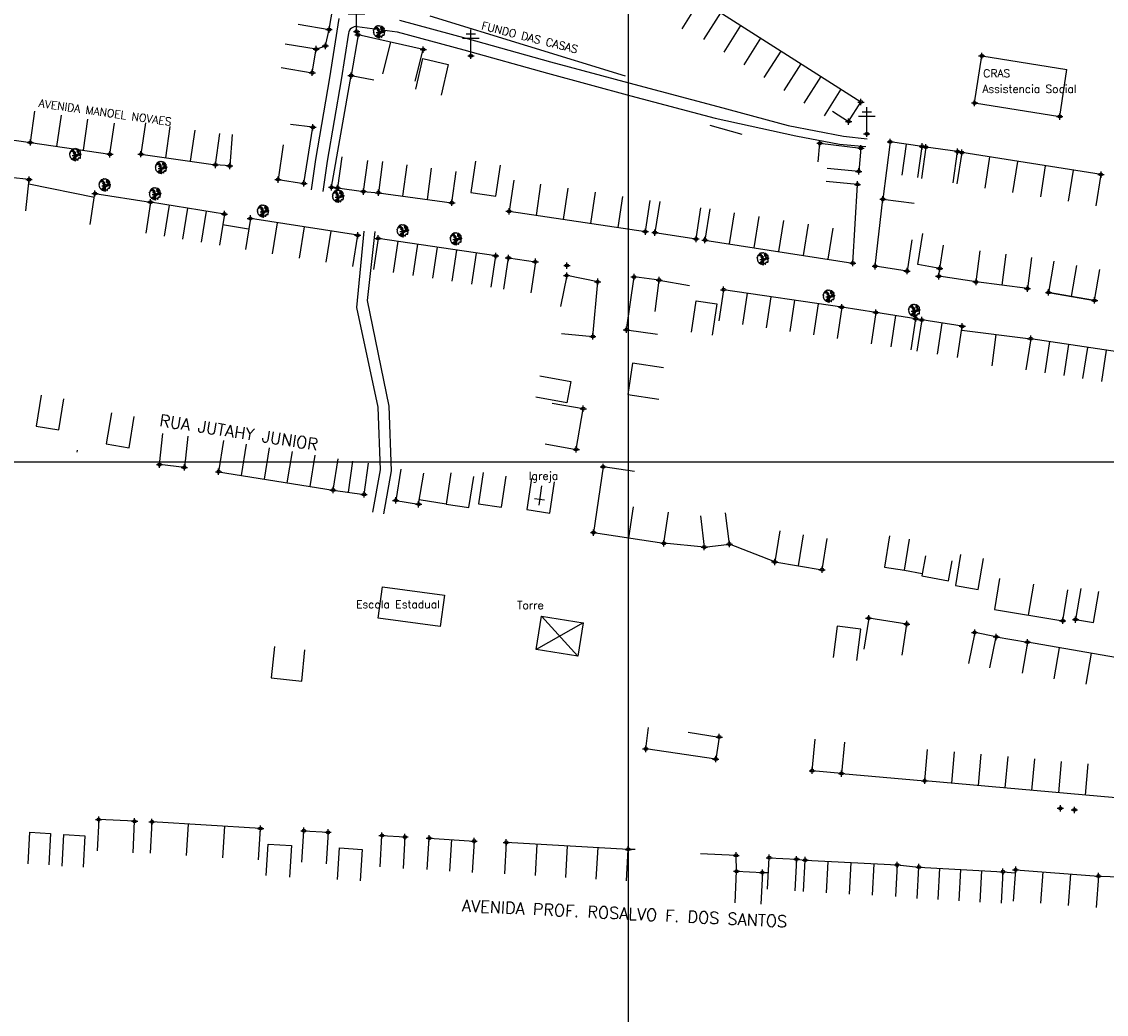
# Model space of a CAD drawing. Extents: x 539028 to 544996, y 8596245 to 8601028.
# Tile 17 of 43: x 541891 to 542167, y 8597623 to 8597875. Entities that reach past the tile are written whole.
import ezdxf
from ezdxf.enums import TextEntityAlignment as Align
from ezdxf.lldxf.tags import DXFTag

# ---------------------------------------------------------------- set-up
doc = ezdxf.new("R2010")
doc.units = 0
doc.header["$MEASUREMENT"] = 0
doc.header["$PDMODE"] = 34
doc.header["$PDSIZE"] = 0.8
for name, color, linetype in [('ARVORE', 100, 'Continuous'), ('CASA', 2, 'Continuous'), ('CERCA', 9, 'CERCA_LINE'), ('CX', 7, 'Continuous'), ('ESTRADA_BARRO', 7, 'DASHED'), ('MALHA', 9, 'Continuous'), ('POSTE', 7, 'Continuous'), ('TEXTO', 2, 'Continuous'), ('TXT_NRUA', 2, 'Continuous')]:
    doc.layers.add(name, color=color, linetype=linetype)
doc.styles.add('GEOSIS', font='ROMANS.SHX')
doc.styles.get("Standard").update_dxf_attribs({"font": 'romans.shx'})
doc.linetypes.add('CERCA_LINE', pattern='A,0.5,-0.2,["X",Standard,S=0.1,R=0,X=-0.1,Y=-0.05],-0.25', length=0.95)
tags = doc.linetypes.add('DASHED', pattern=[0.75, 0.5, -0.25]).pattern_tags.tags
tags[6:7] = [DXFTag(74, 4), DXFTag(75, 0), DXFTag(340, '0'), DXFTag(46, 1.0), DXFTag(50, 0.0), DXFTag(44, 0.0), DXFTag(45, 0.0)]
tags[4:5] = [DXFTag(74, 4), DXFTag(75, 0), DXFTag(340, '0'), DXFTag(46, 1.0), DXFTag(50, 0.0), DXFTag(44, 0.0), DXFTag(45, 0.0)]

# ---------------------------------------------------------------- blocks, each defined once
blk = doc.blocks.new('C')
at = {"layer": 'CASA'}
blk.add_lwpolyline([(0, 0), (0, 8)], dxfattribs=at)
blk = doc.blocks.new('A$C094F77C8')
at = {"layer": 'POSTE'}
for p, q in [((1.17, 7), (4.08, 7)), ((2.62, 0), (2.62, 8.4)), ((0, 5.6), (5.25, 5.6))]:
    blk.add_line(p, q, dxfattribs=at)
blk = doc.blocks.new('A$C34DC2D19')
at = {"layer": 'POSTE', "xscale": 0.8, "yscale": 0.8, "zscale": 0.8}
blk.add_blockref('A$C094F77C8', (0, 0, 340.37), dxfattribs=at)
blk = doc.blocks.new('ARVORE6')
for points in [[(-1.78, 2.18), (-1.87, 2.12), (-1.86, 2.06), (-1.96, 2), (-2.05, 1.97), (-2.08, 1.89), (-2.06, 1.79), (-2.1, 1.68), (-2.19, 1.63), (-2.27, 1.6), (-2.33, 1.57), (-2.45, 1.36), (-2.33, 1.3), (-2.23, 1.35), (-2.22, 1.26), (-2.33, 1.2), (-2.41, 1.18), (-2.5, 1.15), (-2.45, 1.07), (-2.41, 1.02), (-2.44, 0.93), (-2.62, 0.85), (-2.67, 0.79), (-2.68, 0.7), (-2.63, 0.68), (-2.63, 0.68), (-2.72, 0.62), (-2.77, 0.64), (-2.8, 0.64), (-2.76, 0.56), (-2.6, 0.57), (-2.52, 0.53), (-2.52, 0.45), (-2.55, 0.3), (-2.67, 0.25), (-2.67, 0.14), (-2.62, 0.04), (-2.54, -0.02), (-2.64, -0.1), (-2.71, -0.18), (-2.55, -0.26), (-2.51, -0.35), (-2.52, -0.52), (-2.56, -0.64), (-2.47, -0.83), (-2.4, -0.89), (-2.4, -0.98), (-2.37, -1.12), (-2.27, -1.33), (-2.13, -1.49), (-2.01, -1.61), (-1.91, -1.6), (-1.82, -1.73), (-1.82, -1.97), (-1.67, -2.08), (-1.49, -2.07), (-1.39, -2.11), (-1.32, -2.23), (-1.16, -2.42), (-0.93, -2.41), (-0.86, -2.4), (-0.72, -2.42), (-0.63, -2.56), (-0.57, -2.61), (-0.47, -2.6), (-0.42, -2.64), (-0.31, -2.66), (-0.21, -2.67), (-0.05, -2.69), (0.08, -2.72), (0.33, -2.98), (0.41, -2.85), (0.29, -2.74), (0.37, -2.7), (0.37, -2.57), (0.35, -2.45), (0.49, -2.41), (0.48, -2.27), (0.55, -2.2), (0.71, -2.27), (0.86, -2.29), (0.93, -2.24), (1.05, -2.42), (1.2, -2.34), (1.2, -2.58), (1.34, -2.57), (1.43, -2.44), (1.51, -2.34), (1.36, -2.24), (1.43, -2.14), (1.39, -2.09), (1.47, -2.01), (1.5, -1.96), (1.43, -1.84), (1.5, -1.8), (1.6, -1.74), (1.69, -1.67), (1.78, -1.64), (1.8, -1.74), (1.86, -1.66), (1.81, -1.55), (1.82, -1.42), (1.99, -1.37), (2.13, -1.42), (2.06, -1.53), (2.22, -1.64), (2.33, -1.61), (2.46, -1.55), (2.59, -1.56), (2.55, -1.46), (2.48, -1.32), (2.56, -1.2), (2.63, -1.06), (2.62, -0.92), (2.62, -0.78), (2.67, -0.66), (2.68, -0.46), (2.57, -0.39), (2.51, -0.26), (2.59, -0.13), (2.7, -0.02), (2.83, 0.11), (2.96, 0.28), (2.92, 0.43), (2.91, 0.44), (2.81, 0.32), (2.7, 0.39), (2.73, 0.48), (2.68, 0.53), (2.6, 0.48), (2.4, 0.45), (2.42, 0.58), (2.5, 0.64), (2.48, 0.76), (2.34, 0.89), (2.54, 0.99), (2.59, 1.1), (2.57, 1.23), (2.55, 1.36), (2.62, 1.47), (2.63, 1.57), (2.5, 1.63), (2.35, 1.59), (2.24, 1.71), (2.23, 1.89), (2.21, 1.98), (2.15, 2.13), (1.92, 2.14), (1.79, 2.22), (1.77, 2.29), (1.73, 2.39), (1.69, 2.5), (1.51, 2.62), (1.35, 2.59), (1.28, 2.53), (1.19, 2.58), (1.11, 2.69), (0.99, 2.74), (0.84, 2.66), (0.73, 2.81), (0.32, 2.98), (0.23, 2.85), (0.07, 2.78), (-0.06, 2.82), (-0.27, 2.96), (-0.48, 3), (-0.62, 2.87), (-0.7, 2.78), (-0.82, 2.74), (-0.98, 2.81), (-1.11, 2.78), (-1.2, 2.57), (-1.42, 2.56), (-1.58, 2.52), (-1.57, 2.41), (-1.77, 2.34), (-1.73, 2.23), (-1.75, 2.2)], [(-0.88, 2.44), (-0.95, 2.35), (-0.87, 2.29), (-0.92, 2.24), (-0.88, 2.15), (-0.78, 2.14), (-0.74, 2.15), (-0.67, 2.08), (-0.7, 2.02), (-0.8, 1.98), (-0.92, 1.89), (-0.95, 1.77), (-0.81, 1.75), (-0.7, 1.77), (-0.59, 1.82), (-0.46, 1.77), (-0.51, 1.71), (-0.49, 1.63), (-0.34, 1.66), (-0.27, 1.68), (-0.09, 1.52), (-0.27, 1.42), (-0.32, 1.37), (-0.18, 1.25), (0, 1.26), (0.14, 1.15), (0.04, 1.02), (-0.03, 0.86), (-0.02, 0.8), (-0.17, 0.76), (-0.27, 0.72), (-0.29, 0.58), (-0.48, 0.53), (-0.51, 0.64), (-0.48, 0.74), (-0.6, 0.74), (-0.74, 0.68), (-0.83, 0.62), (-0.91, 0.65), (-0.75, 0.84), (-0.75, 0.9), (-0.78, 0.97), (-0.71, 1.09), (-0.8, 1.19), (-0.68, 1.38), (-0.8, 1.61), (-0.8, 1.69), (-0.88, 1.7), (-0.97, 1.64), (-1.06, 1.59), (-1.12, 1.63), (-1.14, 1.67), (-1.32, 1.64), (-1.38, 1.57), (-1.51, 1.46), (-1.51, 1.46), (-1.56, 1.55), (-1.56, 1.63), (-1.61, 1.7), (-1.56, 1.82), (-1.53, 1.91), (-1.43, 1.98), (-1.4, 2.07), (-1.26, 2.08), (-1.21, 2.2), (-1.1, 2.21), (-0.99, 2.32), (-0.95, 2.39)], [(-0.91, 1.69), (-1.13, 1.76), (-1.24, 2.14), (-1.27, 2.14), (-1.18, 1.78), (-1.57, 1.66), (-1.57, 1.63), (-1.12, 1.73), (-0.99, 1.67)], [(-1.27, 1.75), (-1.25, 1.72), (-1.3, 1.74)], [(-1.06, 1.74), (-1.06, 1.72), (-1.01, 1.73)], [(0, 0.91), (-0.4, 1.34), (-0.4, 1.68), (-0.44, 1.68), (-0.45, 1.4), (-0.8, 1.64), (-0.81, 1.61), (-0.48, 1.35), (-0.18, 0.98), (-0.75, 0.89), (-0.75, 0.86), (-0.15, 0.91), (-0.07, 0.81)], [(-0.49, 0.94), (-0.49, 0.89), (-0.53, 0.92)], [(-0.51, 1.38), (-0.49, 1.43)], [(-0.35, 1.21), (-0.32, 1.26), (-0.39, 1.24)], [(-0.22, 1), (-0.25, 0.91), (-0.29, 0.97), (-0.29, 0.92)], [(-0.23, 1.06), (-0.18, 1.12), (-0.27, 1.1)], [(-0.09, 0.88), (-0.05, 0.95), (-0.13, 0.9), (-0.09, 0.99)], [(1.21, 2.06), (1.32, 1.92), (1.4, 1.99), (1.43, 2.02), (1.55, 2.02), (1.51, 1.88), (1.59, 1.85), (1.69, 1.84), (1.75, 1.77), (1.61, 1.68), (1.7, 1.6), (1.85, 1.57), (1.72, 1.47), (1.62, 1.45), (1.48, 1.42), (1.48, 1.18), (1.36, 1.16), (1.19, 1.3), (1.2, 1.31), (1.09, 1.3), (1.07, 1.23), (0.97, 1.25), (0.92, 1.33), (1.11, 1.55), (1.06, 1.66), (1.03, 1.75), (0.96, 1.81), (0.99, 1.96), (0.83, 2.05), (0.94, 2.19), (0.97, 2.22), (1.05, 2.28), (1.1, 2.22), (1.25, 2.06), (1.28, 2.03)], [(1.17, 1.62), (1.07, 1.45), (1.49, 1.26), (1.49, 1.24), (1.03, 1.41), (0.94, 1.3)], [(1.07, 1.61), (1.51, 1.9), (1.55, 1.88), (1.16, 1.57)], [(1.11, 1.63), (1.17, 1.6), (1.14, 1.67), (1.22, 1.64), (1.22, 1.69)], [(1.17, 1.41), (1.13, 1.38), (1.18, 1.41), (1.18, 1.35)], [(1.35, 0.46), (1.31, 0.36), (1.17, 0.31), (1.19, 0.12), (1.23, 0.12), (1.35, 0.12), (1.61, 0.22), (1.69, 0.16), (1.65, 0.07), (1.7, -0.02), (1.84, -0.09), (1.93, -0.07), (2.01, -0.17), (2.19, -0.18), (2.26, -0.21), (2.39, -0.13), (2.33, 0.05), (2.47, 0.12), (2.51, 0.31), (2.33, 0.5), (2.42, 0.64), (2.36, 0.77), (2.27, 0.83), (2.12, 0.82), (2.02, 0.94), (1.83, 0.86), (1.8, 0.82), (1.62, 0.74), (1.48, 0.64), (1.48, 0.48), (1.33, 0.48), (1.32, 0.31)], [(1.34, 1.8), (1.41, 1.76), (1.41, 1.82)], [(1.38, 0.16), (1.81, 0.34), (1.96, 0.66), (1.97, 0.94), (1.97, 0.62), (1.88, 0.35), (2.44, 0.3), (1.88, 0.29), (1.7, 0.18)], [(1.47, 0.19), (1.51, 0.17), (1.52, 0.22), (1.55, 0.21), (1.61, 0.25), (1.71, 0.21)], [(1.78, 0.32), (1.84, 0.28), (1.77, 0.29)], [(1.88, 0.47), (1.93, 0.45), (1.88, 0.43), (1.91, 0.4), (1.85, 0.38)], [(1.98, 0.34), (1.98, 0.28), (2.02, 0.34)], [(0.19, -1.76), (0.02, -1.82), (0.05, -1.9), (0, -1.95), (-0.03, -1.97), (-0.07, -2.06), (-0.05, -2.11), (-0.03, -2.18), (-0.17, -2.19), (-0.25, -2.1), (-0.38, -2.11), (-0.49, -2.16), (-0.53, -2.05), (-0.56, -2.02), (-0.66, -1.97), (-0.77, -2.06), (-0.84, -2.13), (-1.03, -2.13), (-1.06, -2.11), (-1.07, -2.02), (-1.11, -1.99), (-1.25, -1.88), (-1.09, -1.77), (-1, -1.63), (-1.02, -1.52), (-0.91, -1.45), (-0.76, -1.31), (-0.7, -1.28), (-0.54, -1.31), (-0.45, -1.44), (-0.34, -1.39), (-0.2, -1.28), (0, -1.15), (-0.09, -0.96), (0.07, -0.87), (0.11, -0.89), (0.41, -1.08), (0.32, -1.14), (0.26, -1.19), (0.28, -1.24), (0.43, -1.31), (0.32, -1.38), (0.37, -1.96), (0.39, -2), (0.31, -1.87), (0.43, -1.76), (0.43, -1.68), (0.36, -1.63), (0.21, -1.68), (0.12, -1.73)], [(-0.77, -1.87), (-1.1, -2.03), (-0.78, -1.91), (-0.7, -2.04), (-0.73, -1.88)], [(-0.19, -1.31), (-0.25, -1.56), (-0.84, -1.91), (-0.27, -1.66), (-0.33, -2.11), (-0.26, -2.1), (-0.05, -1.15)], [(-0.27, -1.58), (-0.28, -1.66), (-0.33, -1.61), (-0.35, -1.67), (-0.39, -1.65), (-0.41, -1.68)], [(-0.29, -1.96), (-0.24, -1.98), (-0.31, -2.01)], [(-0.27, -1.74), (-0.21, -1.78), (-0.29, -1.83)], [(-0.21, -1.55), (-0.16, -1.58), (-0.24, -1.57)], [(-0.18, -1.24), (-0.1, -1.25), (-0.18, -1.29), (-0.1, -1.33), (-0.18, -1.35), (-0.1, -1.41)]]:
    blk.add_lwpolyline(points)

msp = doc.modelspace()

# ---------------------------------------------------------------- linework, layer by layer
at = {"layer": 'ARVORE'}
for p in [(541982.271, 8597872.089, 699.812), (541905.113, 8597840.883, 701.649), (541926.896, 8597837.612, 701.24), (541912.58, 8597833.193, 701.608), (541925.376, 8597830.937, 701.395), (541971.861, 8597830.332, 701.477), (541952.799, 8597826.552, 701.288), (541988.271, 8597821.572, 702.035), (542001.781, 8597819.509, 702.398), (542079.737, 8597814.466, 703.144), (542096.482, 8597804.975, 703.379), (542118.178, 8597801.34, 703.53)]:
    msp.add_point(p, dxfattribs=at)
at = {"layer": 'CASA'}
for p, q in [((542059.176, 8597873.011, 700.59), (542063.456, 8597879.771, 700.59)), ((541976.903, 8597871.477, 700), (541975.114, 8597861.173, 700)), ((541993.441, 8597867.786, 700), (541976.903, 8597871.477, 700)), ((541983.147, 8597861.6, 701.585), (541985.172, 8597869.632, 701.585)), ((541991.416, 8597859.755, 700), (541993.441, 8597867.786, 700)), ((541975.114, 8597861.173, 700), (541980.904, 8597860.111, 700)), ((541893.656, 8597844.185, 701.502), (541894.827, 8597852.099, 701.502)), ((541913.856, 8597841.196, 701.502), (541915.027, 8597849.11, 701.502)), ((541922.867, 8597849.135, 700.695), (541921.733, 8597841.216, 700.695)), ((541940.676, 8597838.503, 700.695), (541941.81, 8597846.422, 700.695)), ((541882.638, 8597845.716, 701.502), (541893.656, 8597844.185, 701.502)), ((541893.656, 8597844.185, 701.502), (541913.856, 8597841.196, 701.502)), ((542093.699, 8597839.303), (542094.161, 8597843.98)), ((542094.161, 8597843.98), (542104.579, 8597842.723)), ((542112.03, 8597844.35, 702.866), (542110.159, 8597829.769, 702.866)), ((542120.158, 8597843.194, 702.866), (542112.03, 8597844.35, 702.866)), ((541921.733, 8597841.216, 700.695), (541940.676, 8597838.503, 700.695)), ((542104.579, 8597842.723), (542104.021, 8597836.836)), ((542119.031, 8597835.273, 702.866), (542120.158, 8597843.194, 702.866)), ((542121.077, 8597842.992, 702.977), (542119.983, 8597835.067, 702.977)), ((542129.141, 8597841.879, 702.977), (542121.077, 8597842.992, 702.977)), ((542128.047, 8597833.954, 702.977), (542129.141, 8597841.879, 702.977)), ((542130.208, 8597841.612, 703.022), (542128.963, 8597833.71, 703.022)), ((542165.566, 8597836.041, 703.022), (542130.208, 8597841.612, 703.022)), ((541983.122, 8597839.35, 702.673), (541982.039, 8597831.424, 702.673)), ((541893.339, 8597834.768, 702.012), (541882.316, 8597835.923, 702.012)), ((542000.706, 8597828.875, 702.673), (542001.789, 8597836.801, 702.673)), ((542104.021, 8597836.836), (542096.057, 8597837.59)), ((542164.32, 8597828.139, 703.022), (542165.566, 8597836.041, 703.022)), ((541892.504, 8597826.811, 702.012), (541893.339, 8597834.768, 702.012)), ((542016.412, 8597834.626, 703.048), (542015.236, 8597826.713, 703.048)), ((542103.719, 8597833.536, 702.762), (542095.754, 8597834.29, 702.762)), ((542102.539, 8597813.582, 703.466), (542103.719, 8597833.536, 702.762)), ((541982.039, 8597831.424, 702.673), (542000.706, 8597828.875, 702.673)), ((541942.958, 8597826, 701.425), (541924.185, 8597829.023, 701.425)), ((542049.854, 8597821.567, 703.048), (542051.03, 8597829.48, 703.048)), ((542066.209, 8597827.304, 703.466), (542064.984, 8597819.398, 703.466)), ((541942.958, 8597826, 701.523), (541941.686, 8597818.102, 701.523)), ((541949.523, 8597824.893, 701.523), (541948.282, 8597816.99, 701.523)), ((541976.782, 8597820.613, 701.523), (541949.523, 8597824.893, 701.523)), ((542015.236, 8597826.713, 703.048), (542049.854, 8597821.567, 703.048)), ((541949.058, 8597822.132, 701.523), (541942.493, 8597823.239, 701.523)), ((541975.541, 8597812.71, 701.523), (541976.782, 8597820.613, 701.523)), ((541982.004, 8597819.842, 702.096), (541980.821, 8597811.93, 702.096)), ((542011.863, 8597815.374, 702.096), (541982.004, 8597819.842, 702.096)), ((542064.984, 8597819.398, 703.466), (542102.539, 8597813.582, 703.466)), ((542133.824, 8597808.78, 703.91), (542134.854, 8597816.713, 703.91)), ((542010.679, 8597807.462, 702.096), (542011.863, 8597815.374, 702.096)), ((542147.903, 8597815.018, 703.91), (542146.872, 8597807.085, 703.91)), ((542153.624, 8597814.008, 704.174), (542152.233, 8597806.13, 704.174)), ((542158.074, 8597805.099, 704.174), (542159.465, 8597812.977, 704.174)), ((542163.915, 8597804.067, 704.174), (542165.307, 8597811.945, 704.174)), ((542146.872, 8597807.085, 703.91), (542133.824, 8597808.78, 703.91)), ((542069.715, 8597806.804, 703.358), (542068.542, 8597798.89, 703.358)), ((542099.728, 8597802.353, 703.358), (542069.715, 8597806.804, 703.358)), ((542152.233, 8597806.13, 704.174), (542163.915, 8597804.067, 704.174)), ((542163.915, 8597804.067, 704.174), (542152.233, 8597806.13, 704.174)), ((542108.401, 8597801.004, 703.358), (542107.184, 8597793.097, 703.358)), ((542118.542, 8597799.443, 703.358), (542108.401, 8597801.004, 703.358)), ((542112.254, 8597792.317, 703.358), (542113.472, 8597800.224, 703.358)), ((542117.325, 8597791.536, 703.358), (542118.542, 8597799.443, 703.358)), ((542120.024, 8597799.117, 703.63), (542118.801, 8597791.211, 703.63)), ((542130.336, 8597797.522, 703.63), (542120.024, 8597799.117, 703.63)), ((542125.18, 8597798.319, 703.63), (542123.957, 8597790.413, 703.63)), ((542129.113, 8597789.616, 703.63), (542130.336, 8597797.522, 703.63)), ((542147.699, 8597794.365, 703.63), (542146.492, 8597786.456, 703.63)), ((542176.499, 8597789.97, 703.63), (542147.699, 8597794.365, 703.63)), ((541942.748, 8597768.5, 705.04), (541941.477, 8597760.602, 705.04)), ((541905.548, 8597765.574, 704.646), (541905.599, 8597766.093, 704.646)), ((541970.545, 8597755.925, 705.04), (541971.816, 8597763.823, 705.04)), ((541978.424, 8597754.832, 704.552), (541979.523, 8597762.756, 704.552)), ((542039.139, 8597761.832, 705.387), (542036.675, 8597745.127, 705.387)), ((542047.053, 8597760.665, 705.387), (542039.139, 8597761.832, 705.387)), ((541941.477, 8597760.602, 705.04), (541970.545, 8597755.925, 705.04)), ((541970.545, 8597755.925, 704.552), (541978.424, 8597754.832, 704.552)), ((542054.567, 8597742.423, 705.387), (542055.762, 8597750.333, 705.387)), ((542036.675, 8597745.127, 705.387), (542054.567, 8597742.423, 705.387)), ((542083.983, 8597745.582, 705.844), (542082.687, 8597737.688, 705.844)), ((542088.71, 8597736.699, 705.844), (542090.006, 8597744.593, 705.844)), ((542094.733, 8597735.71, 705.844), (542096.029, 8597743.605, 705.844)), ((542121.014, 8597739.252, 706.009), (542120.049, 8597734.143, 706.009)), ((542082.687, 8597737.688, 705.844), (542094.733, 8597735.71, 705.844)), ((542126.822, 8597732.864, 706.009), (542127.787, 8597737.974, 706.009)), ((542120.049, 8597734.143, 706.009), (542126.822, 8597732.864, 706.009)), ((542139.818, 8597733.508, 706.066), (542138.507, 8597725.616, 706.066)), ((542155.857, 8597722.734, 706.066), (542157.168, 8597730.626, 706.066)), ((542138.507, 8597725.616, 706.066), (542155.857, 8597722.734, 706.066)), ((542146.9, 8597717.299, 706.233), (542145.537, 8597709.416, 706.233)), ((542179.185, 8597711.72, 706.233), (542146.9, 8597717.299, 706.233)), ((542120.792, 8597682.104, 707.353), (542121.503, 8597690.073, 707.353)), ((542175.112, 8597677.257, 707.353), (542120.792, 8597682.104, 707.353)), ((541924.534, 8597671.686, 706.755), (541924.048, 8597663.701, 706.755)), ((541952.111, 8597670.005, 706.755), (541924.534, 8597671.686, 706.755)), ((541951.625, 8597662.02, 706.755), (541952.111, 8597670.005, 706.755)), ((541994.461, 8597659.557, 706.844), (541994.973, 8597667.541, 706.844)), ((541994.973, 8597667.541, 706.844), (542006.354, 8597666.81, 706.844)), ((542006.354, 8597666.81, 706.844), (542005.841, 8597658.826, 706.844)), ((542014.532, 8597666.463, 706.914), (542014.076, 8597658.476, 706.914)), ((542045.499, 8597664.695, 706.914), (542014.532, 8597666.463, 706.914)), ((542045.043, 8597656.708, 706.914), (542045.499, 8597664.695, 706.914)), ((542090.022, 8597653.979, 707.364), (542090.443, 8597661.968, 707.364)), ((542090.443, 8597661.968, 707.364), (542113.799, 8597660.737, 707.364)), ((542113.799, 8597660.737, 707.364), (542113.378, 8597652.748, 707.364)), ((542118.852, 8597652.238, 707.574), (542119.305, 8597660.225, 707.574)), ((542119.305, 8597660.225, 707.574), (542140.663, 8597659.014, 707.574)), ((542140.663, 8597659.014, 707.574), (542140.21, 8597651.027, 707.574)), ((542143.297, 8597651.542, 707.502), (542143.906, 8597659.518, 707.502)), ((542143.906, 8597659.518, 707.502), (542164.924, 8597657.914, 707.502)), ((542164.924, 8597657.914, 707.502), (542164.315, 8597649.937, 707.502))]:
    msp.add_line(p, q, dxfattribs=at)
for points, elevation in [([(541961.655, 8597874.237), (541969.531, 8597872.835), (541970.585, 8597878.756), (541962.709, 8597880.158)], 699.964), ([(542104.609, 8597854.453), (542063.831, 8597880.339)], 702.242), ([(541957.357, 8597863.179), (541965.251, 8597861.883), (541966.237, 8597867.889), (541958.342, 8597869.184)], 700.199), ([(542133.476, 8597854.229), (542135.284, 8597866.166)], 703.13), ([(542135.284, 8597866.166), (542156.898, 8597862.705)], 703.127), ([(542155.091, 8597850.769), (542156.898, 8597862.705)], 703.13), ([(542097.362, 8597852.121), (542101.461, 8597849.498), (542104.609, 8597854.453)], 702.242), ([(542133.476, 8597854.229), (542155.091, 8597850.769)], 703.13), ([(541957.874, 8597843.587), (541956.562, 8597834.772), (541963.141, 8597833.787), (541965.42, 8597848.054), (541959.727, 8597848.73)], 700.221), ([(541972.741, 8597840.562), (541971.643, 8597832.638), (541978.262, 8597831.721), (541979.36, 8597839.645)], 701.717), ([(541908.824, 8597823.321), (541910.056, 8597831.226), (541924.185, 8597829.023), (541922.953, 8597821.119)], 701.771), ([(542042.93, 8597822.596), (542044.106, 8597830.509)], 703.048), ([(542117.534, 8597819.433), (542116.329, 8597811.525), (542108.205, 8597812.763), (542110.159, 8597829.769), (542118.1, 8597828.799)], 703.563), ([(542053.483, 8597829.206), (542052.263, 8597821.3), (542062.722, 8597819.686), (542063.942, 8597827.592)], 703.194), ([(542124.625, 8597812.219), (542119.026, 8597813.162), (542120.355, 8597821.051)], 703.87), ([(542133.824, 8597808.78), (542124.358, 8597810.207), (542124.625, 8597812.219), (542125.55, 8597818.117)], 703.91), ([(542013.921, 8597806.97), (542015.077, 8597814.887), (542021.913, 8597813.888), (542020.758, 8597805.972)], 703.086), ([(542028.528, 8597795.644), (542036.496, 8597794.93), (542037.739, 8597808.809), (542029.86, 8597810.401), (542028.276, 8597802.56)], 703.262), ([(542045.043, 8597796.653), (542046.964, 8597810.049)], 703.637), ([(542052.355, 8597801.307), (542053.354, 8597809.244), (542046.964, 8597810.049)], 703.052), ([(542108.401, 8597801.004), (542099.728, 8597802.353), (542098.554, 8597794.439)], 703.358), ([(542045.043, 8597796.653), (542052.956, 8597795.476)], 703.637), ([(542130.183, 8597796.533), (542147.699, 8597794.365)], 703.63), ([(542054.468, 8597786.951), (542046.555, 8597788.128), (542045.379, 8597780.225), (542053.292, 8597779.048)], 704.273), ([(542024.405, 8597767.632), (542032.287, 8597766.265), (542034.078, 8597776.582), (542026.195, 8597777.95)], 704.879), ([(541933.665, 8597769.628), (541932.781, 8597761.677), (541926.449, 8597762.381), (541927.333, 8597770.332)], 704.659), ([(541987.754, 8597761.195), (541986.452, 8597753.302), (541992.257, 8597752.345), (541993.559, 8597760.238)], 704.931), ([(542063.857, 8597749.389), (542064.815, 8597741.447), (542071.171, 8597742.213), (542070.213, 8597750.156)], 705.505), ([(542111.812, 8597744.282), (542110.565, 8597736.38), (542115.674, 8597735.574), (542116.921, 8597743.476)], 705.915), ([(542115.674, 8597735.574), (542120.159, 8597734.727)], 705.915), ([(542160.433, 8597730.943), (542159.095, 8597723.055), (542163.661, 8597722.281), (542164.999, 8597730.168)], 706.436), ([(542115.034, 8597714.011), (542116.248, 8597721.918), (542106.568, 8597723.405), (542105.354, 8597715.498)], 706.163), ([(542137.364, 8597710.814), (542138.959, 8597718.653), (542133.489, 8597719.766), (542131.894, 8597711.926)], 706.246), ([(542060.724, 8597694.474), (542068.625, 8597693.217), (542067.736, 8597687.631), (542049.957, 8597690.206), (542050.649, 8597695.653)], 706.17), ([(542100.443, 8597691.917), (542099.669, 8597683.955), (542092.21, 8597684.68), (542092.984, 8597692.642)], 706.692), ([(541919.735, 8597663.837), (541920.138, 8597671.827), (541911.011, 8597672.287), (541910.584, 8597664.298)], 706.974), ([(541962.606, 8597661.44), (541963.115, 8597669.424), (541969.266, 8597669.031), (541968.757, 8597661.047)], 707.234), ([(541982.455, 8597660.232), (541982.939, 8597668.217), (541988.782, 8597667.863), (541988.297, 8597659.878)], 707.078), ([(542080.882, 8597654.594), (542081.321, 8597662.582), (542088.241, 8597662.202), (542087.802, 8597654.214)], 707.299), ([(542072.642, 8597651.136), (542073.012, 8597659.127), (542079.562, 8597658.824), (542079.192, 8597650.832)], 707.553)]:
    msp.add_lwpolyline(points, dxfattribs=dict(at, elevation=elevation))
for points in [[(541991.55, 8597857.679), (541993.336, 8597865.477), (541999.742, 8597864.01), (541997.956, 8597856.212)], [(542006.723, 8597839.42), (542005.508, 8597831.513), (542011.845, 8597830.539), (542013.061, 8597838.446)], [(542061.571, 8597796.052), (542062.756, 8597803.964), (542068.003, 8597803.177), (542066.818, 8597795.266)], [(542023.049, 8597784.914), (542030.919, 8597783.482), (542029.939, 8597778.093), (542022.068, 8597779.525)], [(541896.404, 8597780.042), (541895.09, 8597772.15), (541900.875, 8597771.187), (541902.19, 8597779.078)], [(541914.244, 8597775.545), (541912.929, 8597767.654), (541918.715, 8597766.69), (541920.029, 8597774.581)], [(542000.415, 8597760.265), (541999.216, 8597752.355), (542005.053, 8597751.47), (542006.252, 8597759.38)], [(542008.639, 8597760.381), (542007.44, 8597752.471), (542013.277, 8597751.586), (542014.476, 8597759.495)], [(542020.917, 8597758.876), (542019.717, 8597750.966), (542025.555, 8597750.081), (542026.754, 8597757.991)], [(542022.882, 8597752.072), (542023.526, 8597756.977)], [(542021.724, 8597753.808), (542024.214, 8597753.456)], [(542129.917, 8597739.565), (542128.582, 8597731.678), (542134.406, 8597730.692), (542135.741, 8597738.579)], [(541982.011, 8597723.407), (541983.085, 8597731.334), (541998.794, 8597729.206), (541997.72, 8597721.278), (541982.011, 8597723.407)], [(542103.54, 8597712.688), (542104.557, 8597720.624), (542098.598, 8597721.387), (542097.581, 8597713.452)], [(541955.674, 8597716.199), (541954.852, 8597708.241), (541962.573, 8597707.443), (541963.396, 8597715.401)], [(541893.071, 8597661.06), (541893.502, 8597669.048), (541898.797, 8597668.762), (541898.366, 8597660.774)], [(541901.761, 8597660.468), (541902.192, 8597668.456), (541907.488, 8597668.17), (541907.056, 8597660.182)], [(541953.502, 8597658.077), (541954.034, 8597666.059), (541959.959, 8597665.665), (541959.427, 8597657.682)], [(541971.654, 8597657.092), (541972.204, 8597665.073), (541977.932, 8597664.678), (541977.382, 8597656.697)]]:
    msp.add_lwpolyline(points, dxfattribs=at)
at = {"layer": 'CASA', "color": 7, "elevation": 705.588}
msp.add_lwpolyline([(542023.504, 8597723.897), (542034.082, 8597722.19), (542032.716, 8597713.728), (542022.139, 8597715.436)], close=True, dxfattribs=at)
for points in [[(542023.504, 8597723.897), (542032.716, 8597713.728)], [(542034.082, 8597722.19), (542022.139, 8597715.436)]]:
    msp.add_lwpolyline(points, dxfattribs=at)
at = {"layer": 'CASA'}
for p in [(541969.531, 8597872.835, 700.077), (541976.903, 8597871.477, 699.954), (541966.237, 8597867.889, 700.199), (541993.441, 8597867.786, 698.415), (542135.284, 8597866.166, 703.127), (541965.251, 8597861.883, 700.107), (541975.114, 8597861.173, 700.079), (542104.609, 8597854.453, 702.242), (542133.476, 8597854.229, 703.13), (542101.461, 8597849.498, 702.335), (542155.091, 8597850.769, 703.178), (541965.42, 8597848.054, 700.221), (541893.656, 8597844.185, 702.029), (542094.161, 8597843.98, 702.538), (542104.579, 8597842.723, 702.636), (542112.03, 8597844.35, 702.866), (542120.158, 8597843.194, 702.938), (542121.077, 8597842.992, 702.977), (541913.856, 8597841.196, 701.502), (541921.733, 8597841.216, 700.908), (542129.141, 8597841.879, 703.027), (542130.208, 8597841.612, 703.022), (541940.676, 8597838.503, 700.695), (541893.339, 8597834.768, 701.985), (541956.562, 8597834.772, 701.211), (542104.021, 8597836.836, 702.571), (542165.566, 8597836.041, 703.333), (541963.141, 8597833.787, 701.28), (541971.643, 8597832.638, 701.557), (541978.262, 8597831.721, 701.717), (542103.719, 8597833.536, 702.762), (541910.056, 8597831.226, 701.771), (541924.185, 8597829.023, 701.598), (541982.039, 8597831.424, 701.864), (542110.159, 8597829.769, 703.052), (542000.706, 8597828.875, 702.673), (542015.236, 8597826.713, 702.829), (541942.958, 8597826, 701.425), (541949.523, 8597824.893, 701.523), (542049.854, 8597821.567, 703.048), (542052.263, 8597821.3, 703.14), (541976.782, 8597820.613, 701.788), (541982.004, 8597819.842, 702.096), (542062.722, 8597819.686, 703.194), (542064.984, 8597819.398, 703.144), (542011.863, 8597815.374, 703.004), (542015.077, 8597814.887, 703.086), (542021.913, 8597813.888, 703.175), (542102.539, 8597813.582, 703.466), (542108.205, 8597812.763, 703.403), (542029.86, 8597810.401, 703.262), (542046.964, 8597810.049, 703.052), (542116.329, 8597811.525, 703.563), (542124.358, 8597810.207, 703.942), (542124.625, 8597812.219, 703.87), (542037.739, 8597808.809, 703.094), (542053.354, 8597809.244, 703.376), (542133.824, 8597808.78, 704.125), (542146.872, 8597807.085, 703.91), (542069.715, 8597806.804, 703.358), (542152.233, 8597806.13, 703.876), (542099.728, 8597802.353, 703.576), (542163.915, 8597804.067, 704.174), (542108.401, 8597801.004, 703.647), (542118.542, 8597799.443, 703.658), (542120.024, 8597799.117, 703.63), (542045.043, 8597796.653, 703.637), (542130.336, 8597797.522, 704.146), (542036.496, 8597794.93, 703.773), (542147.699, 8597794.365, 704.374), (542034.078, 8597776.582, 704.879), (542032.287, 8597766.265, 704.992), (541926.449, 8597762.381, 704.646), (541932.781, 8597761.677, 704.659), (541941.477, 8597760.602, 704.892), (542039.139, 8597761.832, 705.068), (541970.545, 8597755.925, 705.04), (541978.424, 8597754.832, 704.552), (541986.452, 8597753.302, 705.449), (541992.257, 8597752.345, 704.931), (542036.675, 8597745.127, 705.252), (542054.567, 8597742.423, 705.387), (542064.815, 8597741.447, 705.46), (542071.171, 8597742.213, 705.505), (542082.687, 8597737.688, 705.823), (542094.733, 8597735.71, 705.844), (542155.857, 8597722.734, 706.066), (542159.095, 8597723.055, 706.117), (542133.489, 8597719.766, 706.246), (542138.959, 8597718.653, 706.026), (542146.9, 8597717.299, 706.233), (542068.625, 8597693.217, 706.17), (542049.957, 8597690.206, 706.396), (542067.736, 8597687.631, 706.344), (542092.21, 8597684.68, 706.723), (542099.669, 8597683.955, 706.692), (542120.792, 8597682.104, 707.239), (541911.011, 8597672.287, 707.249), (541920.138, 8597671.827, 706.887), (541924.534, 8597671.686, 706.755), (541952.111, 8597670.005, 707.274), (541963.115, 8597669.424, 707.234), (541969.266, 8597669.031, 707.102), (541982.939, 8597668.217, 707.078), (541988.782, 8597667.863, 707.137), (541994.973, 8597667.541, 706.844), (542006.354, 8597666.81, 706.969), (542014.532, 8597666.463, 706.914), (542045.499, 8597664.695, 706.915), (542081.321, 8597662.582, 707.299), (542088.241, 8597662.202, 707.31), (542090.443, 8597661.968, 707.364), (542073.012, 8597659.127, 707.553), (542079.562, 8597658.824, 707.683), (542113.799, 8597660.737, 707.364), (542119.305, 8597660.225, 707.574), (542140.663, 8597659.014, 707.609), (542143.906, 8597659.518, 707.502), (542164.924, 8597657.914, 707.639)]:
    msp.add_point(p, dxfattribs=at)
at = {"layer": 'CERCA'}
msp.add_line((542047.225, 8597664.646, 706.915), (542045.499, 8597664.695, 706.915), dxfattribs=at)
for points, elevation in [([(541995.115, 8597876.362), (542044.732, 8597861.089)], 700.049), ([(541966.237, 8597867.889), (541968.598, 8597868.692), (541969.531, 8597872.835)], 700.199), ([(541971.643, 8597832.638), (541970.156, 8597832.803), (541975.114, 8597861.173)], 701.557), ([(542066.199, 8597848.548), (542074.384, 8597846.269)], 700.41), ([(541944.873, 8597846.214), (541944.282, 8597838.235), (541940.676, 8597838.503)], 700.741), ([(541893.227, 8597833.7), (541909.912, 8597830.3)], 702.012), ([(541978.262, 8597831.721), (541982.039, 8597831.424)], 701.717), ([(542053.354, 8597809.244), (542061.093, 8597807.887)], 703.052), ([(542064.815, 8597741.447), (542054.567, 8597742.423)], 705.46), ([(542082.687, 8597737.688), (542071.171, 8597742.213)], 705.823), ([(542138.959, 8597718.653), (542146.9, 8597717.299)], 706.026), ([(542099.669, 8597683.955), (542120.792, 8597682.104)], 706.692), ([(542073.012, 8597659.127), (542072.906, 8597663.186), (542063.809, 8597663.608)], 707.077), ([(542088.241, 8597662.202), (542090.443, 8597661.968)], 707.299), ([(542113.799, 8597660.737), (542119.305, 8597660.225)], 707.364), ([(542140.663, 8597659.014), (542143.846, 8597658.74)], 707.574), ([(542079.562, 8597658.824), (542081.115, 8597658.838)], 707.553), ([(542164.924, 8597657.914), (542173.817, 8597657.647)], 707.502)]:
    msp.add_lwpolyline(points, dxfattribs=dict(at, elevation=elevation))
msp.add_lwpolyline([(541999.216, 8597752.355), (541992.441, 8597753.462)], dxfattribs=at)
for p in [(541968.598, 8597868.692, 700.125), (541944.282, 8597838.235, 700.741), (541970.156, 8597832.803, 701.462), (542029.912, 8597812.944, 703.067), (542106.568, 8597723.405, 706.163), (542116.248, 8597721.918, 705.887), (542072.906, 8597663.186, 707.321)]:
    msp.add_point(p, dxfattribs=at)
at = {"layer": 'CX'}
for p in [(542155.24, 8597675.124, 707.335), (542158.818, 8597674.729, 707.351)]:
    msp.add_point(p, dxfattribs=at)
at = {"layer": 'ESTRADA_BARRO'}
for p, q in [((541971.965, 8597875.677), (541969.633, 8597860.608)), ((541987.407, 8597875.209), (542004.576, 8597870.572)), ((541974.42, 8597871.923), (541972.594, 8597860.126)), ((541976.657, 8597873.6), (541986.818, 8597872.261)), ((541986.818, 8597872.261), (542003.782, 8597867.679)), ((542004.576, 8597870.572), (542025.785, 8597864.656)), ((542003.782, 8597867.679), (542024.991, 8597861.763)), ((542025.785, 8597864.656), (542046.888, 8597858.965)), ((541969.633, 8597860.608), (541966.1, 8597839.904)), ((541972.594, 8597860.126), (541969.065, 8597839.442)), ((542024.991, 8597861.763), (542046.114, 8597856.067)), ((542046.888, 8597858.965), (542068.269, 8597853.308)), ((542046.114, 8597856.067), (542067.564, 8597850.392)), ((542068.269, 8597853.308), (542086.103, 8597848.512)), ((542067.564, 8597850.392), (542088.045, 8597845.906)), ((542086.103, 8597848.512), (542100.185, 8597845.775)), ((542088.045, 8597845.906), (542099.149, 8597843.776)), ((542099.149, 8597843.776), (542105.864, 8597843.193)), ((542100.185, 8597845.775), (542106.193, 8597845.088)), ((541966.1, 8597839.904), (541965.001, 8597832.124)), ((541969.065, 8597839.442), (541967.971, 8597831.697))]:
    msp.add_line(p, q, dxfattribs=at)
for points in [[(541980.637, 8597750.351), (541982.56, 8597761.056), (541982.01, 8597776.975), (541976.542, 8597802.269), (541978.389, 8597821.667)], [(541983.393, 8597749.856), (541985.368, 8597760.854), (541984.804, 8597777.21), (541979.306, 8597804.064), (541981.186, 8597821.55)]]:
    msp.add_lwpolyline(points, dxfattribs=at)
msp.add_arc((541976.396, 8597871.617), 2, 82.49178, 171.20121, dxfattribs=at)
at = {"layer": 'MALHA'}
for p, q in [((542045.513, 8601028.275), (542045.513, 8596264.109)), ((539050.307, 8597763.105), (544995.7, 8597763.105))]:
    msp.add_line(p, q, dxfattribs=at)
at = {"layer": 'POSTE'}
for p in [(541976.498, 8597872.38, 699.675), (542005.527, 8597866.188, 700.526), (542106.081, 8597846.389, 702.327)]:
    msp.add_point(p, dxfattribs=at)

# ---------------------------------------------------------------- block references
at = {"layer": 'ARVORE', "xscale": 0.5260327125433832, "yscale": 0.5260327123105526, "zscale": 0.526032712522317}
for p in [(541982.175, 8597872.258, 699.812), (541905.018, 8597841.052, 701.649), (541926.8, 8597837.781, 701.24), (541912.485, 8597833.362, 701.608), (541925.28, 8597831.107, 701.395), (541971.766, 8597830.502, 701.477), (541952.703, 8597826.722, 701.288), (541988.176, 8597821.741, 702.035), (542001.686, 8597819.679, 702.398), (542079.641, 8597814.636, 703.144), (542096.386, 8597805.144, 703.379), (542118.083, 8597801.51, 703.53)]:
    msp.add_blockref('ARVORE6', p, dxfattribs=at)
at = {"layer": 'CASA'}
for p, rotation in [((542068.929, 8597877.103, 702.242), 147.5922666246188), ((542074.026, 8597873.867, 702.242), 147.5922666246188), ((542079.123, 8597870.632, 702.242), 147.5922666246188), ((542084.22, 8597867.396, 702.242), 147.5922666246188), ((542089.317, 8597864.16, 702.242), 147.5922666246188), ((542094.415, 8597860.924, 702.242), 147.5922666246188), ((542099.512, 8597857.689, 702.242), 147.5922666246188), ((541900.389, 8597843.189, 701.502), 351.5832078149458), ((541907.123, 8597842.192, 701.502), 351.5832078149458), ((541928.047, 8597840.312, 700.695), 351.8491501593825), ((541934.362, 8597839.407, 700.695), 351.8491501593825), ((542116.094, 8597843.772, 702.866), 171.9037519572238), ((541988.262, 8597830.574, 702.673), 352.2228222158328), ((542137.28, 8597840.498, 703.022), 171.046130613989), ((542144.351, 8597839.384, 703.022), 171.046130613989), ((542151.423, 8597838.27, 703.022), 171.046130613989), ((541994.484, 8597829.724, 702.673), 352.2228222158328), ((542158.494, 8597837.155, 703.022), 171.046130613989), ((542022.159, 8597825.684, 703.048), 351.5443311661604), ((542029.083, 8597824.655, 703.048), 351.5443311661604), ((542036.006, 8597823.626, 703.048), 351.5443311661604), ((541928.878, 8597828.268, 701.425), 170.8518355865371), ((541933.572, 8597827.512, 701.425), 170.8518355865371), ((541938.265, 8597826.756, 701.425), 170.8518355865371), ((542071.243, 8597818.429, 703.466), 351.1953204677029), ((542077.502, 8597817.459, 703.466), 351.1953204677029), ((542083.761, 8597816.49, 703.466), 351.1953204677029), ((541956.338, 8597823.823, 701.523), 171.0764371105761), ((541963.153, 8597822.753, 701.523), 171.0764371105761), ((541969.967, 8597821.683, 701.523), 171.0764371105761), ((542090.02, 8597815.52, 703.466), 351.1953204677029), ((542096.28, 8597814.551, 703.466), 351.1953204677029), ((541986.981, 8597819.097, 702.096), 171.4896725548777), ((541991.957, 8597818.353, 702.096), 171.4896725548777), ((541996.934, 8597817.608, 702.096), 171.4896725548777), ((542001.91, 8597816.864, 702.096), 171.4896725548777), ((542006.887, 8597816.119, 702.096), 171.4896725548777), ((542141.379, 8597815.866, 703.91), 172.5979715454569), ((542075.718, 8597805.913, 703.358), 171.5648047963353), ((542081.72, 8597805.023, 703.358), 171.5648047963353), ((542087.723, 8597804.133, 703.358), 171.5648047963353), ((542093.725, 8597803.243, 703.358), 171.5648047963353), ((542137.958, 8597787.51, 703.63), 352.9416800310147), ((542152.499, 8597793.632, 703.63), 171.3232770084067), ((542157.299, 8597792.9, 703.63), 171.3232770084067), ((542162.099, 8597792.167, 703.63), 171.3232770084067), ((542166.899, 8597791.435, 703.63), 171.3232770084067), ((541947.291, 8597759.666, 705.04), 350.8596914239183), ((541953.104, 8597758.731, 705.04), 350.8596914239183), ((541958.918, 8597757.796, 705.04), 350.8596914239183), ((541964.731, 8597756.86, 705.04), 350.8596914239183), ((541974.484, 8597755.378, 704.552), 352.1025683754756), ((542045.621, 8597743.775, 705.387), 351.4069681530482), ((542147.182, 8597724.175, 706.066), 350.5675628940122), ((542154.971, 8597715.904, 706.233), 170.1951241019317), ((542163.042, 8597714.51, 706.233), 170.1951241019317), ((542128.293, 8597689.467, 707.353), 174.9002509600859), ((542135.083, 8597688.861, 707.353), 174.9002509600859), ((542141.873, 8597688.255, 707.353), 174.9002509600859), ((542148.663, 8597687.649, 707.353), 174.9002509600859), ((542155.453, 8597687.043, 707.353), 174.9002509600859), ((542162.243, 8597686.437, 707.353), 174.9002509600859), ((541933.727, 8597671.125, 706.755), 176.5117732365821), ((541942.919, 8597670.565, 706.755), 176.5117732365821), ((542000.151, 8597659.192, 706.844), 356.325385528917), ((542022.273, 8597666.021, 706.914), 176.7329948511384), ((542030.015, 8597665.579, 706.914), 176.7329948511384), ((542037.757, 8597665.137, 706.914), 176.7329948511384), ((542095.861, 8597653.671, 707.364), 356.9832468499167), ((542101.7, 8597653.363, 707.364), 356.9832468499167), ((542107.539, 8597653.056, 707.364), 356.9832468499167), ((542124.191, 8597651.935, 707.574), 356.7548153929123), ((542129.531, 8597651.632, 707.574), 356.7548153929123), ((542134.87, 8597651.329, 707.574), 356.7548153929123), ((542150.303, 8597651.007, 707.502), 355.6334202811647), ((542157.309, 8597650.472, 707.502), 355.6334202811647)]:
    msp.add_blockref('C', p, dxfattribs=dict(at, rotation=rotation))
at = {"layer": 'POSTE'}
for p in [(541974.398, 8597872.38, 359.301), (542003.427, 8597866.188, 360.152), (542103.981, 8597846.389, 361.952)]:
    msp.add_blockref('A$C34DC2D19', p, dxfattribs=at)

# ---------------------------------------------------------------- texts
at = {"layer": 'TEXTO', "style": 'GEOSIS'}
for s, p in [('CRAS', (542135.661, 8597860.149)), ('Assistencia Social', (542135.441, 8597856.19)), ('Igreja', (542020.263, 8597757.942)), ('Escola Estadual', (541976.383, 8597725.331)), ('Torre', (542017.251, 8597725.11))]:
    msp.add_text(s, height=2, dxfattribs=at).set_placement(p, align=Align.BOTTOM_LEFT)
at = {"layer": 'TXT_NRUA', "style": 'GEOSIS'}
for s, height, rotation, p in [('FUNDO DAS CASAS', 2, 345.89877, (542007.916, 8597872.356)), ('AVENIDA MANOEL NOVAES', 2, 351.90577, (541895.591, 8597852.615)), ('RUA JUTAHY JUNIOR', 3, 351.18892, (541926.136, 8597771.312, 704.659)), ('AVENIDA PROF. ROSALVO F. DOS SANTOS', 3, 357.16741, (542003.152, 8597648.068))]:
    msp.add_text(s, height=height, rotation=rotation, dxfattribs=at).set_placement(p, align=Align.BOTTOM_LEFT)

doc.saveas('drawing.dxf')
